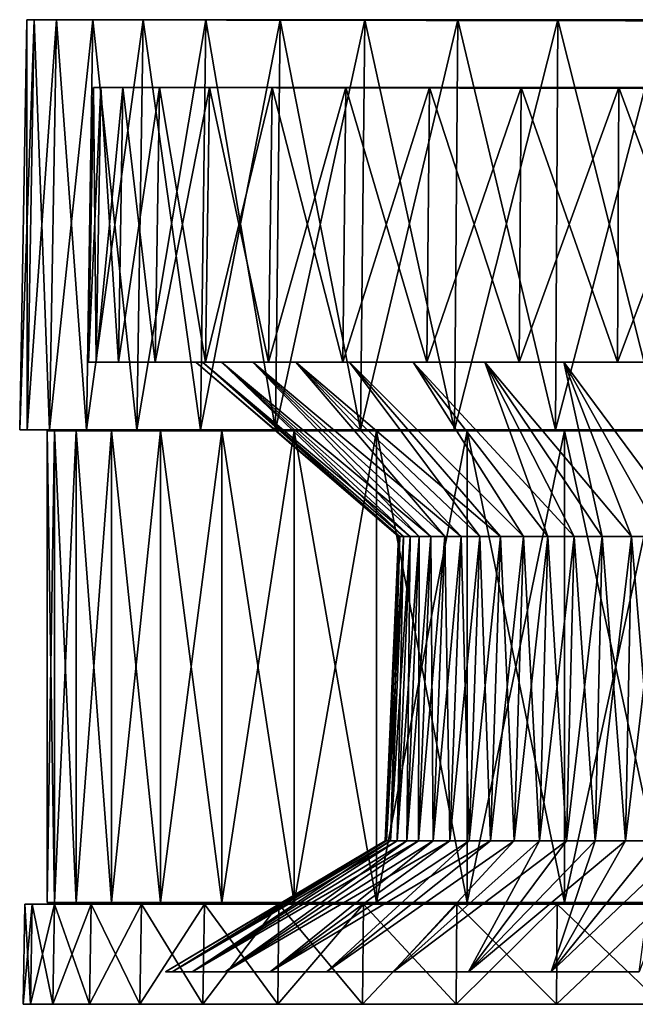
# Model space of a CAD drawing. Header units: millimetres. Extents: x -65 to 65, y -966 to 33.
# Tile 8 of 11: x -65 to -15, y -46 to 33. Entities that reach past the tile are written whole.
import ezdxf

# ---------------------------------------------------------------- set-up
doc = ezdxf.new("R2010")
doc.units = ezdxf.units.MM
doc.header["$LTSCALE"] = 65.185185
for name, color, linetype in [('1', 7, 'CONTINUOUS'), ('10', 7, 'CONTINUOUS'), ('11', 7, 'CONTINUOUS'), ('12', 7, 'CONTINUOUS'), ('13', 7, 'CONTINUOUS'), ('14', 7, 'CONTINUOUS'), ('15', 7, 'CONTINUOUS'), ('16', 7, 'CONTINUOUS'), ('17', 7, 'CONTINUOUS'), ('18', 7, 'CONTINUOUS'), ('2', 7, 'CONTINUOUS'), ('3', 7, 'CONTINUOUS'), ('4', 7, 'CONTINUOUS'), ('5', 7, 'CONTINUOUS'), ('6', 7, 'CONTINUOUS'), ('7', 7, 'CONTINUOUS'), ('8', 7, 'CONTINUOUS'), ('9', 7, 'CONTINUOUS')]:
    doc.layers.add(name, color=color, linetype=linetype)

msp = doc.modelspace()

# ---------------------------------------------------------------- linework, layer by layer
at = {"layer": '1', "linetype": 'Continuous'}
for points in [[(-64.257, 0, 8.832), (-64.285, 33.023), (-64.861, 0), (-64.257, 0, 8.832)], [(-63.686, 33.023, 8.753), (-64.285, 33.023), (-64.257, 0, 8.832), (-63.686, 33.023, 8.753)], [(-62.456, 0, 17.499), (-63.686, 33.023, 8.753), (-64.257, 0, 8.832), (-62.456, 0, 17.499)], [(-61.901, 33.023, 17.344), (-63.686, 33.023, 8.753), (-62.456, 0, 17.499), (-61.901, 33.023, 17.344)], [(-59.491, 0, 25.841), (-61.901, 33.023, 17.344), (-62.456, 0, 17.499), (-59.491, 0, 25.841)], [(-58.963, 33.023, 25.611), (-61.901, 33.023, 17.344), (-59.491, 0, 25.841), (-58.963, 33.023, 25.611)], [(-55.419, 0, 33.701), (-58.963, 33.023, 25.611), (-59.491, 0, 25.841), (-55.419, 0, 33.701)], [(-54.926, 33.023, 33.401), (-58.963, 33.023, 25.611), (-55.419, 0, 33.701), (-54.926, 33.023, 33.401)], [(-50.313, 0, 40.933), (-54.926, 33.023, 33.401), (-55.419, 0, 33.701), (-50.313, 0, 40.933)], [(-49.866, 33.023, 40.569), (-54.926, 33.023, 33.401), (-50.313, 0, 40.933), (-49.866, 33.023, 40.569)], [(-44.271, 0, 47.403), (-49.866, 33.023, 40.569), (-50.313, 0, 40.933), (-44.271, 0, 47.403)], [(-43.878, 33.023, 46.982), (-49.866, 33.023, 40.569), (-44.271, 0, 47.403), (-43.878, 33.023, 46.982)], [(-37.404, 0, 52.99), (-43.878, 33.023, 46.982), (-44.271, 0, 47.403), (-37.404, 0, 52.99)], [(-37.072, 33.023, 52.519), (-43.878, 33.023, 46.982), (-37.404, 0, 52.99), (-37.072, 33.023, 52.519)], [(-29.84, 0, 57.589), (-37.072, 33.023, 52.519), (-37.404, 0, 52.99), (-29.84, 0, 57.589)], [(-29.575, 33.023, 57.077), (-37.072, 33.023, 52.519), (-29.84, 0, 57.589), (-29.575, 33.023, 57.077)], [(-21.721, 0, 61.116), (-29.575, 33.023, 57.077), (-29.84, 0, 57.589), (-21.721, 0, 61.116)], [(-21.528, 33.023, 60.573), (-29.575, 33.023, 57.077), (-21.721, 0, 61.116), (-21.528, 33.023, 60.573)], [(-13.196, 0, 63.504), (-21.528, 33.023, 60.573), (-21.721, 0, 61.116), (-13.196, 0, 63.504)], [(-13.079, 33.023, 62.94), (-21.528, 33.023, 60.573), (-13.196, 0, 63.504), (-13.079, 33.023, 62.94)]]:
    msp.add_3dface(points, dxfattribs=at)
at = {"layer": '10', "linetype": 'Continuous'}
for points in [[(-58.329, 27.563, 8.386), (-58.929, 27.563), (0, 27.451), (-58.329, 27.563, 8.386)], [(-56.542, 27.563, 16.602), (-58.329, 27.563, 8.386), (0, 27.451), (-56.542, 27.563, 16.602)], [(-53.604, 27.563, 24.48), (-56.542, 27.563, 16.602), (0, 27.451), (-53.604, 27.563, 24.48)], [(-49.574, 27.563, 31.86), (-53.604, 27.563, 24.48), (0, 27.451), (-49.574, 27.563, 31.86)], [(-44.536, 27.563, 38.59), (-49.574, 27.563, 31.86), (0, 27.451), (-44.536, 27.563, 38.59)], [(-38.59, 27.563, 44.536), (-44.536, 27.563, 38.59), (0, 27.451), (-38.59, 27.563, 44.536)], [(-31.86, 27.563, 49.574), (-38.59, 27.563, 44.536), (0, 27.451), (-31.86, 27.563, 49.574)], [(-24.48, 27.563, 53.604), (-31.86, 27.563, 49.574), (0, 27.451), (-24.48, 27.563, 53.604)], [(-16.602, 27.563, 56.542), (-24.48, 27.563, 53.604), (0, 27.451), (-16.602, 27.563, 56.542)], [(-8.386, 27.563, 58.329), (-16.602, 27.563, 56.542), (0, 27.451), (-8.386, 27.563, 58.329)]]:
    msp.add_3dface(points, dxfattribs=at)
at = {"layer": '11', "linetype": 'Continuous'}
for points in [[(-58.929, 27.563), (-59.315, 5.45), (-58.711, 5.45, -8.441), (-58.929, 27.563)], [(-58.329, 27.563, -8.386), (-58.929, 27.563), (-58.711, 5.45, -8.441), (-58.329, 27.563, -8.386)], [(-56.912, 5.45, -16.711), (-58.329, 27.563, -8.386), (-58.711, 5.45, -8.441), (-56.912, 5.45, -16.711)], [(-56.542, 27.563, -16.602), (-58.329, 27.563, -8.386), (-56.912, 5.45, -16.711), (-56.542, 27.563, -16.602)], [(-53.955, 5.45, -24.64), (-56.542, 27.563, -16.602), (-56.912, 5.45, -16.711), (-53.955, 5.45, -24.64)], [(-53.604, 27.563, -24.48), (-56.542, 27.563, -16.602), (-53.955, 5.45, -24.64), (-53.604, 27.563, -24.48)], [(-49.899, 5.45, -32.068), (-53.604, 27.563, -24.48), (-53.955, 5.45, -24.64), (-49.899, 5.45, -32.068)], [(-49.574, 27.563, -31.86), (-53.604, 27.563, -24.48), (-49.899, 5.45, -32.068), (-49.574, 27.563, -31.86)], [(-44.827, 5.45, -38.843), (-49.574, 27.563, -31.86), (-49.899, 5.45, -32.068), (-44.827, 5.45, -38.843)], [(-44.536, 27.563, -38.59), (-49.574, 27.563, -31.86), (-44.827, 5.45, -38.843), (-44.536, 27.563, -38.59)], [(-38.843, 5.45, -44.827), (-44.536, 27.563, -38.59), (-44.827, 5.45, -38.843), (-38.843, 5.45, -44.827)], [(-38.59, 27.563, -44.536), (-44.536, 27.563, -38.59), (-38.843, 5.45, -44.827), (-38.59, 27.563, -44.536)], [(-32.068, 5.45, -49.899), (-38.59, 27.563, -44.536), (-38.843, 5.45, -44.827), (-32.068, 5.45, -49.899)], [(-31.86, 27.563, -49.574), (-38.59, 27.563, -44.536), (-32.068, 5.45, -49.899), (-31.86, 27.563, -49.574)], [(-24.64, 5.45, -53.955), (-31.86, 27.563, -49.574), (-32.068, 5.45, -49.899), (-24.64, 5.45, -53.955)], [(-24.48, 27.563, -53.604), (-31.86, 27.563, -49.574), (-24.64, 5.45, -53.955), (-24.48, 27.563, -53.604)], [(-16.711, 5.45, -56.912), (-24.48, 27.563, -53.604), (-24.64, 5.45, -53.955), (-16.711, 5.45, -56.912)], [(-16.602, 27.563, -56.542), (-24.48, 27.563, -53.604), (-16.711, 5.45, -56.912), (-16.602, 27.563, -56.542)], [(-8.441, 5.45, -58.711), (-16.602, 27.563, -56.542), (-16.711, 5.45, -56.912), (-8.441, 5.45, -58.711)], [(-8.386, 27.563, -58.329), (-16.602, 27.563, -56.542), (-8.441, 5.45, -58.711), (-8.386, 27.563, -58.329)]]:
    msp.add_3dface(points, dxfattribs=at)
at = {"layer": '12', "linetype": 'Continuous'}
for points in [[(0, 27.451), (-58.929, 27.563), (-58.329, 27.563, -8.386), (0, 27.451)], [(0, 27.451), (-58.329, 27.563, -8.386), (-56.542, 27.563, -16.602), (0, 27.451)], [(0, 27.451), (-56.542, 27.563, -16.602), (-53.604, 27.563, -24.48), (0, 27.451)], [(0, 27.451), (-53.604, 27.563, -24.48), (-49.574, 27.563, -31.86), (0, 27.451)], [(0, 27.451), (-49.574, 27.563, -31.86), (-44.536, 27.563, -38.59), (0, 27.451)], [(0, 27.451), (-44.536, 27.563, -38.59), (-38.59, 27.563, -44.536), (0, 27.451)], [(0, 27.451), (-38.59, 27.563, -44.536), (-31.86, 27.563, -49.574), (0, 27.451)], [(0, 27.451), (-31.86, 27.563, -49.574), (-24.48, 27.563, -53.604), (0, 27.451)], [(0, 27.451), (-24.48, 27.563, -53.604), (-16.602, 27.563, -56.542), (0, 27.451)], [(0, 27.451), (-16.602, 27.563, -56.542), (-8.386, 27.563, -58.329), (0, 27.451)]]:
    msp.add_3dface(points, dxfattribs=at)
at = {"layer": '13', "linetype": 'Continuous'}
for points in [[(-34.365, -8.596), (-50.666, 5.45), (-50.15, 5.45, 7.211), (-34.365, -8.596)], [(-33.942, -8.596, 5.376), (-34.259, -8.596, 2.696), (-50.15, 5.45, 7.211), (-33.942, -8.596, 5.376)], [(-48.614, 5.45, 14.274), (-33.942, -8.596, 5.376), (-50.15, 5.45, 7.211), (-48.614, 5.45, 14.274)], [(-34.259, -8.596, 2.696), (-34.365, -8.596), (-50.15, 5.45, 7.211), (-34.259, -8.596, 2.696)], [(-33.415, -8.596, 8.022), (-33.942, -8.596, 5.376), (-48.614, 5.45, 14.274), (-33.415, -8.596, 8.022)], [(-32.683, -8.596, 10.619), (-33.415, -8.596, 8.022), (-48.614, 5.45, 14.274), (-32.683, -8.596, 10.619)], [(-46.087, 5.45, 21.047), (-32.683, -8.596, 10.619), (-48.614, 5.45, 14.274), (-46.087, 5.45, 21.047)], [(-42.623, 5.45, 27.392), (-30.619, -8.596, 15.601), (-46.087, 5.45, 21.047), (-42.623, 5.45, 27.392)], [(-31.749, -8.596, 13.151), (-32.683, -8.596, 10.619), (-46.087, 5.45, 21.047), (-31.749, -8.596, 13.151)], [(-30.619, -8.596, 15.601), (-31.749, -8.596, 13.151), (-46.087, 5.45, 21.047), (-30.619, -8.596, 15.601)], [(-38.291, 5.45, 33.179), (-27.802, -8.596, 20.199), (-42.623, 5.45, 27.392), (-38.291, 5.45, 33.179)], [(-27.802, -8.596, 20.199), (-29.301, -8.596, 17.956), (-42.623, 5.45, 27.392), (-27.802, -8.596, 20.199)], [(-29.301, -8.596, 17.956), (-30.619, -8.596, 15.601), (-42.623, 5.45, 27.392), (-29.301, -8.596, 17.956)], [(-24.3, -8.596, 24.3), (-26.131, -8.596, 22.318), (-38.291, 5.45, 33.179), (-24.3, -8.596, 24.3)], [(-26.131, -8.596, 22.318), (-27.802, -8.596, 20.199), (-38.291, 5.45, 33.179), (-26.131, -8.596, 22.318)], [(-33.179, 5.45, 38.291), (-24.3, -8.596, 24.3), (-38.291, 5.45, 33.179), (-33.179, 5.45, 38.291)], [(-27.392, 5.45, 42.623), (-22.318, -8.596, 26.131), (-33.179, 5.45, 38.291), (-27.392, 5.45, 42.623)], [(-22.318, -8.596, 26.131), (-24.3, -8.596, 24.3), (-33.179, 5.45, 38.291), (-22.318, -8.596, 26.131)], [(-17.956, -8.596, 29.301), (-20.199, -8.596, 27.802), (-27.392, 5.45, 42.623), (-17.956, -8.596, 29.301)], [(-21.047, 5.45, 46.087), (-17.956, -8.596, 29.301), (-27.392, 5.45, 42.623), (-21.047, 5.45, 46.087)], [(-20.199, -8.596, 27.802), (-22.318, -8.596, 26.131), (-27.392, 5.45, 42.623), (-20.199, -8.596, 27.802)], [(-15.601, -8.596, 30.619), (-17.956, -8.596, 29.301), (-21.047, 5.45, 46.087), (-15.601, -8.596, 30.619)], [(-13.151, -8.596, 31.749), (-15.601, -8.596, 30.619), (-21.047, 5.45, 46.087), (-13.151, -8.596, 31.749)], [(-14.274, 5.45, 48.614), (-13.151, -8.596, 31.749), (-21.047, 5.45, 46.087), (-14.274, 5.45, 48.614)]]:
    msp.add_3dface(points, dxfattribs=at)
at = {"layer": '14', "linetype": 'Continuous'}
for points in [[(-34.365, -8.596), (-34.259, -8.596, 2.696), (-35.429, -33.072), (-34.365, -8.596)], [(-35.429, -33.072), (-34.259, -8.596, 2.696), (-35.319, -33.072, 2.78), (-35.429, -33.072)], [(-35.319, -33.072, 2.78), (-33.942, -8.596, 5.376), (-34.992, -33.072, 5.542), (-35.319, -33.072, 2.78)], [(-34.259, -8.596, 2.696), (-33.942, -8.596, 5.376), (-35.319, -33.072, 2.78), (-34.259, -8.596, 2.696)], [(-34.992, -33.072, 5.542), (-33.415, -8.596, 8.022), (-34.45, -33.072, 8.271), (-34.992, -33.072, 5.542)], [(-33.942, -8.596, 5.376), (-33.415, -8.596, 8.022), (-34.992, -33.072, 5.542), (-33.942, -8.596, 5.376)], [(-33.415, -8.596, 8.022), (-32.683, -8.596, 10.619), (-34.45, -33.072, 8.271), (-33.415, -8.596, 8.022)], [(-34.45, -33.072, 8.271), (-32.683, -8.596, 10.619), (-33.695, -33.072, 10.948), (-34.45, -33.072, 8.271)], [(-32.683, -8.596, 10.619), (-31.749, -8.596, 13.151), (-33.695, -33.072, 10.948), (-32.683, -8.596, 10.619)], [(-33.695, -33.072, 10.948), (-31.749, -8.596, 13.151), (-32.732, -33.072, 13.558), (-33.695, -33.072, 10.948)], [(-31.749, -8.596, 13.151), (-30.619, -8.596, 15.601), (-32.732, -33.072, 13.558), (-31.749, -8.596, 13.151)], [(-32.732, -33.072, 13.558), (-30.619, -8.596, 15.601), (-31.567, -33.072, 16.084), (-32.732, -33.072, 13.558)], [(-30.619, -8.596, 15.601), (-29.301, -8.596, 17.956), (-31.567, -33.072, 16.084), (-30.619, -8.596, 15.601)], [(-31.567, -33.072, 16.084), (-29.301, -8.596, 17.956), (-30.208, -33.072, 18.511), (-31.567, -33.072, 16.084)], [(-30.208, -33.072, 18.511), (-27.802, -8.596, 20.199), (-28.662, -33.072, 20.824), (-30.208, -33.072, 18.511)], [(-29.301, -8.596, 17.956), (-27.802, -8.596, 20.199), (-30.208, -33.072, 18.511), (-29.301, -8.596, 17.956)], [(-28.662, -33.072, 20.824), (-26.131, -8.596, 22.318), (-26.94, -33.072, 23.009), (-28.662, -33.072, 20.824)], [(-27.802, -8.596, 20.199), (-26.131, -8.596, 22.318), (-28.662, -33.072, 20.824), (-27.802, -8.596, 20.199)], [(-26.131, -8.596, 22.318), (-24.3, -8.596, 24.3), (-26.94, -33.072, 23.009), (-26.131, -8.596, 22.318)], [(-26.94, -33.072, 23.009), (-24.3, -8.596, 24.3), (-25.052, -33.072, 25.052), (-26.94, -33.072, 23.009)], [(-25.052, -33.072, 25.052), (-22.318, -8.596, 26.131), (-23.009, -33.072, 26.94), (-25.052, -33.072, 25.052)], [(-24.3, -8.596, 24.3), (-22.318, -8.596, 26.131), (-25.052, -33.072, 25.052), (-24.3, -8.596, 24.3)], [(-22.318, -8.596, 26.131), (-20.199, -8.596, 27.802), (-23.009, -33.072, 26.94), (-22.318, -8.596, 26.131)], [(-23.009, -33.072, 26.94), (-20.199, -8.596, 27.802), (-20.824, -33.072, 28.662), (-23.009, -33.072, 26.94)], [(-20.199, -8.596, 27.802), (-17.956, -8.596, 29.301), (-20.824, -33.072, 28.662), (-20.199, -8.596, 27.802)], [(-20.824, -33.072, 28.662), (-17.956, -8.596, 29.301), (-18.511, -33.072, 30.208), (-20.824, -33.072, 28.662)], [(-17.956, -8.596, 29.301), (-15.601, -8.596, 30.619), (-18.511, -33.072, 30.208), (-17.956, -8.596, 29.301)], [(-18.511, -33.072, 30.208), (-15.601, -8.596, 30.619), (-16.084, -33.072, 31.567), (-18.511, -33.072, 30.208)], [(-16.084, -33.072, 31.567), (-13.151, -8.596, 31.749), (-13.558, -33.072, 32.732), (-16.084, -33.072, 31.567)], [(-15.601, -8.596, 30.619), (-13.151, -8.596, 31.749), (-16.084, -33.072, 31.567), (-15.601, -8.596, 30.619)]]:
    msp.add_3dface(points, dxfattribs=at)
at = {"layer": '15', "linetype": 'Continuous'}
for points in [[(-53.121, -43.621), (-35.319, -33.072, 2.78), (-52.581, -43.621, 7.56), (-53.121, -43.621)], [(-35.429, -33.072), (-35.319, -33.072, 2.78), (-53.121, -43.621), (-35.429, -33.072)], [(-52.581, -43.621, 7.56), (-34.45, -33.072, 8.271), (-50.97, -43.621, 14.966), (-52.581, -43.621, 7.56)], [(-34.992, -33.072, 5.542), (-34.45, -33.072, 8.271), (-52.581, -43.621, 7.56), (-34.992, -33.072, 5.542)], [(-35.319, -33.072, 2.78), (-34.992, -33.072, 5.542), (-52.581, -43.621, 7.56), (-35.319, -33.072, 2.78)], [(-50.97, -43.621, 14.966), (-32.732, -33.072, 13.558), (-48.321, -43.621, 22.067), (-50.97, -43.621, 14.966)], [(-33.695, -33.072, 10.948), (-32.732, -33.072, 13.558), (-50.97, -43.621, 14.966), (-33.695, -33.072, 10.948)], [(-34.45, -33.072, 8.271), (-33.695, -33.072, 10.948), (-50.97, -43.621, 14.966), (-34.45, -33.072, 8.271)], [(-48.321, -43.621, 22.067), (-30.208, -33.072, 18.511), (-44.689, -43.621, 28.72), (-48.321, -43.621, 22.067)], [(-31.567, -33.072, 16.084), (-30.208, -33.072, 18.511), (-48.321, -43.621, 22.067), (-31.567, -33.072, 16.084)], [(-32.732, -33.072, 13.558), (-31.567, -33.072, 16.084), (-48.321, -43.621, 22.067), (-32.732, -33.072, 13.558)], [(-28.662, -33.072, 20.824), (-26.94, -33.072, 23.009), (-44.689, -43.621, 28.72), (-28.662, -33.072, 20.824)], [(-30.208, -33.072, 18.511), (-28.662, -33.072, 20.824), (-44.689, -43.621, 28.72), (-30.208, -33.072, 18.511)], [(-44.689, -43.621, 28.72), (-26.94, -33.072, 23.009), (-40.147, -43.621, 34.787), (-44.689, -43.621, 28.72)], [(-26.94, -33.072, 23.009), (-25.052, -33.072, 25.052), (-40.147, -43.621, 34.787), (-26.94, -33.072, 23.009)], [(-40.147, -43.621, 34.787), (-25.052, -33.072, 25.052), (-34.787, -43.621, 40.147), (-40.147, -43.621, 34.787)], [(-34.787, -43.621, 40.147), (-20.824, -33.072, 28.662), (-28.72, -43.621, 44.689), (-34.787, -43.621, 40.147)], [(-25.052, -33.072, 25.052), (-23.009, -33.072, 26.94), (-34.787, -43.621, 40.147), (-25.052, -33.072, 25.052)], [(-23.009, -33.072, 26.94), (-20.824, -33.072, 28.662), (-34.787, -43.621, 40.147), (-23.009, -33.072, 26.94)], [(-28.72, -43.621, 44.689), (-16.084, -33.072, 31.567), (-22.067, -43.621, 48.321), (-28.72, -43.621, 44.689)], [(-18.511, -33.072, 30.208), (-16.084, -33.072, 31.567), (-28.72, -43.621, 44.689), (-18.511, -33.072, 30.208)], [(-20.824, -33.072, 28.662), (-18.511, -33.072, 30.208), (-28.72, -43.621, 44.689), (-20.824, -33.072, 28.662)], [(-22.067, -43.621, 48.321), (-10.948, -33.072, 33.695), (-14.966, -43.621, 50.97), (-22.067, -43.621, 48.321)], [(-13.558, -33.072, 32.732), (-10.948, -33.072, 33.695), (-22.067, -43.621, 48.321), (-13.558, -33.072, 32.732)], [(-16.084, -33.072, 31.567), (-13.558, -33.072, 32.732), (-22.067, -43.621, 48.321), (-16.084, -33.072, 31.567)]]:
    msp.add_3dface(points, dxfattribs=at)
at = {"layer": '16', "linetype": 'Continuous'}
for points in [[(-50.15, 5.45, -7.211), (-50.666, 5.45), (-34.259, -8.596, -2.696), (-50.15, 5.45, -7.211)], [(-50.666, 5.45), (-34.365, -8.596), (-34.259, -8.596, -2.696), (-50.666, 5.45)], [(-33.942, -8.596, -5.376), (-50.15, 5.45, -7.211), (-34.259, -8.596, -2.696), (-33.942, -8.596, -5.376)], [(-33.415, -8.596, -8.022), (-50.15, 5.45, -7.211), (-33.942, -8.596, -5.376), (-33.415, -8.596, -8.022)], [(-48.614, 5.45, -14.274), (-50.15, 5.45, -7.211), (-33.415, -8.596, -8.022), (-48.614, 5.45, -14.274)], [(-32.683, -8.596, -10.619), (-48.614, 5.45, -14.274), (-33.415, -8.596, -8.022), (-32.683, -8.596, -10.619)], [(-31.749, -8.596, -13.151), (-48.614, 5.45, -14.274), (-32.683, -8.596, -10.619), (-31.749, -8.596, -13.151)], [(-46.087, 5.45, -21.047), (-48.614, 5.45, -14.274), (-31.749, -8.596, -13.151), (-46.087, 5.45, -21.047)], [(-30.619, -8.596, -15.601), (-46.087, 5.45, -21.047), (-31.749, -8.596, -13.151), (-30.619, -8.596, -15.601)], [(-29.301, -8.596, -17.956), (-46.087, 5.45, -21.047), (-30.619, -8.596, -15.601), (-29.301, -8.596, -17.956)], [(-42.623, 5.45, -27.392), (-46.087, 5.45, -21.047), (-29.301, -8.596, -17.956), (-42.623, 5.45, -27.392)], [(-38.291, 5.45, -33.179), (-42.623, 5.45, -27.392), (-26.131, -8.596, -22.318), (-38.291, 5.45, -33.179)], [(-26.131, -8.596, -22.318), (-42.623, 5.45, -27.392), (-27.802, -8.596, -20.199), (-26.131, -8.596, -22.318)], [(-27.802, -8.596, -20.199), (-42.623, 5.45, -27.392), (-29.301, -8.596, -17.956), (-27.802, -8.596, -20.199)], [(-33.179, 5.45, -38.291), (-38.291, 5.45, -33.179), (-24.3, -8.596, -24.3), (-33.179, 5.45, -38.291)], [(-24.3, -8.596, -24.3), (-38.291, 5.45, -33.179), (-26.131, -8.596, -22.318), (-24.3, -8.596, -24.3)], [(-22.318, -8.596, -26.131), (-33.179, 5.45, -38.291), (-24.3, -8.596, -24.3), (-22.318, -8.596, -26.131)], [(-20.199, -8.596, -27.802), (-33.179, 5.45, -38.291), (-22.318, -8.596, -26.131), (-20.199, -8.596, -27.802)], [(-27.392, 5.45, -42.623), (-33.179, 5.45, -38.291), (-20.199, -8.596, -27.802), (-27.392, 5.45, -42.623)], [(-17.956, -8.596, -29.301), (-27.392, 5.45, -42.623), (-20.199, -8.596, -27.802), (-17.956, -8.596, -29.301)], [(-15.601, -8.596, -30.619), (-27.392, 5.45, -42.623), (-17.956, -8.596, -29.301), (-15.601, -8.596, -30.619)], [(-21.047, 5.45, -46.087), (-27.392, 5.45, -42.623), (-15.601, -8.596, -30.619), (-21.047, 5.45, -46.087)], [(-13.151, -8.596, -31.749), (-21.047, 5.45, -46.087), (-15.601, -8.596, -30.619), (-13.151, -8.596, -31.749)], [(-10.619, -8.596, -32.683), (-21.047, 5.45, -46.087), (-13.151, -8.596, -31.749), (-10.619, -8.596, -32.683)], [(-14.274, 5.45, -48.614), (-21.047, 5.45, -46.087), (-10.619, -8.596, -32.683), (-14.274, 5.45, -48.614)]]:
    msp.add_3dface(points, dxfattribs=at)
at = {"layer": '17', "linetype": 'Continuous'}
for points in [[(-34.365, -8.596), (-35.429, -33.072), (-35.319, -33.072, -2.78), (-34.365, -8.596)], [(-34.992, -33.072, -5.542), (-34.259, -8.596, -2.696), (-35.319, -33.072, -2.78), (-34.992, -33.072, -5.542)], [(-34.259, -8.596, -2.696), (-34.365, -8.596), (-35.319, -33.072, -2.78), (-34.259, -8.596, -2.696)], [(-33.942, -8.596, -5.376), (-34.259, -8.596, -2.696), (-34.992, -33.072, -5.542), (-33.942, -8.596, -5.376)], [(-34.45, -33.072, -8.271), (-33.942, -8.596, -5.376), (-34.992, -33.072, -5.542), (-34.45, -33.072, -8.271)], [(-33.415, -8.596, -8.022), (-33.942, -8.596, -5.376), (-34.45, -33.072, -8.271), (-33.415, -8.596, -8.022)], [(-33.695, -33.072, -10.948), (-33.415, -8.596, -8.022), (-34.45, -33.072, -8.271), (-33.695, -33.072, -10.948)], [(-32.683, -8.596, -10.619), (-33.415, -8.596, -8.022), (-33.695, -33.072, -10.948), (-32.683, -8.596, -10.619)], [(-32.732, -33.072, -13.558), (-32.683, -8.596, -10.619), (-33.695, -33.072, -10.948), (-32.732, -33.072, -13.558)], [(-31.749, -8.596, -13.151), (-32.683, -8.596, -10.619), (-32.732, -33.072, -13.558), (-31.749, -8.596, -13.151)], [(-31.567, -33.072, -16.084), (-31.749, -8.596, -13.151), (-32.732, -33.072, -13.558), (-31.567, -33.072, -16.084)], [(-30.619, -8.596, -15.601), (-31.749, -8.596, -13.151), (-31.567, -33.072, -16.084), (-30.619, -8.596, -15.601)], [(-30.208, -33.072, -18.511), (-30.619, -8.596, -15.601), (-31.567, -33.072, -16.084), (-30.208, -33.072, -18.511)], [(-29.301, -8.596, -17.956), (-30.619, -8.596, -15.601), (-30.208, -33.072, -18.511), (-29.301, -8.596, -17.956)], [(-28.662, -33.072, -20.824), (-29.301, -8.596, -17.956), (-30.208, -33.072, -18.511), (-28.662, -33.072, -20.824)], [(-27.802, -8.596, -20.199), (-29.301, -8.596, -17.956), (-28.662, -33.072, -20.824), (-27.802, -8.596, -20.199)], [(-26.94, -33.072, -23.009), (-27.802, -8.596, -20.199), (-28.662, -33.072, -20.824), (-26.94, -33.072, -23.009)], [(-26.131, -8.596, -22.318), (-27.802, -8.596, -20.199), (-26.94, -33.072, -23.009), (-26.131, -8.596, -22.318)], [(-25.052, -33.072, -25.052), (-26.131, -8.596, -22.318), (-26.94, -33.072, -23.009), (-25.052, -33.072, -25.052)], [(-24.3, -8.596, -24.3), (-26.131, -8.596, -22.318), (-25.052, -33.072, -25.052), (-24.3, -8.596, -24.3)], [(-23.009, -33.072, -26.94), (-24.3, -8.596, -24.3), (-25.052, -33.072, -25.052), (-23.009, -33.072, -26.94)], [(-22.318, -8.596, -26.131), (-24.3, -8.596, -24.3), (-23.009, -33.072, -26.94), (-22.318, -8.596, -26.131)], [(-20.824, -33.072, -28.662), (-22.318, -8.596, -26.131), (-23.009, -33.072, -26.94), (-20.824, -33.072, -28.662)], [(-20.199, -8.596, -27.802), (-22.318, -8.596, -26.131), (-20.824, -33.072, -28.662), (-20.199, -8.596, -27.802)], [(-18.511, -33.072, -30.208), (-20.199, -8.596, -27.802), (-20.824, -33.072, -28.662), (-18.511, -33.072, -30.208)], [(-17.956, -8.596, -29.301), (-20.199, -8.596, -27.802), (-18.511, -33.072, -30.208), (-17.956, -8.596, -29.301)], [(-16.084, -33.072, -31.567), (-17.956, -8.596, -29.301), (-18.511, -33.072, -30.208), (-16.084, -33.072, -31.567)], [(-15.601, -8.596, -30.619), (-17.956, -8.596, -29.301), (-16.084, -33.072, -31.567), (-15.601, -8.596, -30.619)], [(-13.558, -33.072, -32.732), (-15.601, -8.596, -30.619), (-16.084, -33.072, -31.567), (-13.558, -33.072, -32.732)], [(-13.151, -8.596, -31.749), (-15.601, -8.596, -30.619), (-13.558, -33.072, -32.732), (-13.151, -8.596, -31.749)]]:
    msp.add_3dface(points, dxfattribs=at)
at = {"layer": '18', "linetype": 'Continuous'}
for points in [[(-35.429, -33.072), (-53.121, -43.621), (-52.581, -43.621, -7.56), (-35.429, -33.072)], [(-34.992, -33.072, -5.542), (-35.319, -33.072, -2.78), (-52.581, -43.621, -7.56), (-34.992, -33.072, -5.542)], [(-50.97, -43.621, -14.966), (-34.992, -33.072, -5.542), (-52.581, -43.621, -7.56), (-50.97, -43.621, -14.966)], [(-35.319, -33.072, -2.78), (-35.429, -33.072), (-52.581, -43.621, -7.56), (-35.319, -33.072, -2.78)], [(-48.321, -43.621, -22.067), (-33.695, -33.072, -10.948), (-50.97, -43.621, -14.966), (-48.321, -43.621, -22.067)], [(-34.45, -33.072, -8.271), (-34.992, -33.072, -5.542), (-50.97, -43.621, -14.966), (-34.45, -33.072, -8.271)], [(-33.695, -33.072, -10.948), (-34.45, -33.072, -8.271), (-50.97, -43.621, -14.966), (-33.695, -33.072, -10.948)], [(-32.732, -33.072, -13.558), (-33.695, -33.072, -10.948), (-48.321, -43.621, -22.067), (-32.732, -33.072, -13.558)], [(-44.689, -43.621, -28.72), (-31.567, -33.072, -16.084), (-48.321, -43.621, -22.067), (-44.689, -43.621, -28.72)], [(-31.567, -33.072, -16.084), (-32.732, -33.072, -13.558), (-48.321, -43.621, -22.067), (-31.567, -33.072, -16.084)], [(-30.208, -33.072, -18.511), (-31.567, -33.072, -16.084), (-44.689, -43.621, -28.72), (-30.208, -33.072, -18.511)], [(-40.147, -43.621, -34.787), (-28.662, -33.072, -20.824), (-44.689, -43.621, -28.72), (-40.147, -43.621, -34.787)], [(-28.662, -33.072, -20.824), (-30.208, -33.072, -18.511), (-44.689, -43.621, -28.72), (-28.662, -33.072, -20.824)], [(-26.94, -33.072, -23.009), (-28.662, -33.072, -20.824), (-40.147, -43.621, -34.787), (-26.94, -33.072, -23.009)], [(-34.787, -43.621, -40.147), (-25.052, -33.072, -25.052), (-40.147, -43.621, -34.787), (-34.787, -43.621, -40.147)], [(-25.052, -33.072, -25.052), (-26.94, -33.072, -23.009), (-40.147, -43.621, -34.787), (-25.052, -33.072, -25.052)], [(-23.009, -33.072, -26.94), (-25.052, -33.072, -25.052), (-34.787, -43.621, -40.147), (-23.009, -33.072, -26.94)], [(-28.72, -43.621, -44.689), (-23.009, -33.072, -26.94), (-34.787, -43.621, -40.147), (-28.72, -43.621, -44.689)], [(-18.511, -33.072, -30.208), (-20.824, -33.072, -28.662), (-28.72, -43.621, -44.689), (-18.511, -33.072, -30.208)], [(-22.067, -43.621, -48.321), (-18.511, -33.072, -30.208), (-28.72, -43.621, -44.689), (-22.067, -43.621, -48.321)], [(-20.824, -33.072, -28.662), (-23.009, -33.072, -26.94), (-28.72, -43.621, -44.689), (-20.824, -33.072, -28.662)], [(-13.558, -33.072, -32.732), (-16.084, -33.072, -31.567), (-22.067, -43.621, -48.321), (-13.558, -33.072, -32.732)], [(-14.966, -43.621, -50.97), (-13.558, -33.072, -32.732), (-22.067, -43.621, -48.321), (-14.966, -43.621, -50.97)], [(-16.084, -33.072, -31.567), (-18.511, -33.072, -30.208), (-22.067, -43.621, -48.321), (-16.084, -33.072, -31.567)]]:
    msp.add_3dface(points, dxfattribs=at)
at = {"layer": '2', "linetype": 'Continuous'}
for points in [[(-63.984, -46.246, 8.794), (-64.445, -38.171), (-64.586, -46.246), (-63.984, -46.246, 8.794)], [(-63.845, -38.171, 8.775), (-64.445, -38.171), (-63.984, -46.246, 8.794), (-63.845, -38.171, 8.775)], [(-62.191, -46.246, 17.425), (-63.845, -38.171, 8.775), (-63.984, -46.246, 8.794), (-62.191, -46.246, 17.425)], [(-62.055, -38.171, 17.387), (-63.845, -38.171, 8.775), (-62.191, -46.246, 17.425), (-62.055, -38.171, 17.387)], [(-59.239, -46.246, 25.731), (-62.055, -38.171, 17.387), (-62.191, -46.246, 17.425), (-59.239, -46.246, 25.731)], [(-59.11, -38.171, 25.675), (-62.055, -38.171, 17.387), (-59.239, -46.246, 25.731), (-59.11, -38.171, 25.675)], [(-55.184, -46.246, 33.558), (-59.11, -38.171, 25.675), (-59.239, -46.246, 25.731), (-55.184, -46.246, 33.558)], [(-55.063, -38.171, 33.485), (-59.11, -38.171, 25.675), (-55.184, -46.246, 33.558), (-55.063, -38.171, 33.485)], [(-50.1, -46.246, 40.759), (-55.063, -38.171, 33.485), (-55.184, -46.246, 33.558), (-50.1, -46.246, 40.759)], [(-49.991, -38.171, 40.671), (-55.063, -38.171, 33.485), (-50.1, -46.246, 40.759), (-49.991, -38.171, 40.671)], [(-44.083, -46.246, 47.202), (-49.991, -38.171, 40.671), (-50.1, -46.246, 40.759), (-44.083, -46.246, 47.202)], [(-43.987, -38.171, 47.099), (-49.991, -38.171, 40.671), (-44.083, -46.246, 47.202), (-43.987, -38.171, 47.099)], [(-37.246, -46.246, 52.765), (-43.987, -38.171, 47.099), (-44.083, -46.246, 47.202), (-37.246, -46.246, 52.765)], [(-37.164, -38.171, 52.65), (-43.987, -38.171, 47.099), (-37.246, -46.246, 52.765), (-37.164, -38.171, 52.65)], [(-29.714, -46.246, 57.345), (-37.164, -38.171, 52.65), (-37.246, -46.246, 52.765), (-29.714, -46.246, 57.345)], [(-29.649, -38.171, 57.22), (-37.164, -38.171, 52.65), (-29.714, -46.246, 57.345), (-29.649, -38.171, 57.22)], [(-21.629, -46.246, 60.857), (-29.649, -38.171, 57.22), (-29.714, -46.246, 57.345), (-21.629, -46.246, 60.857)], [(-21.581, -38.171, 60.724), (-29.649, -38.171, 57.22), (-21.629, -46.246, 60.857), (-21.581, -38.171, 60.724)], [(-13.14, -46.246, 63.235), (-21.581, -38.171, 60.724), (-21.629, -46.246, 60.857), (-13.14, -46.246, 63.235)], [(-13.112, -38.171, 63.097), (-21.581, -38.171, 60.724), (-13.14, -46.246, 63.235), (-13.112, -38.171, 63.097)]]:
    msp.add_3dface(points, dxfattribs=at)
at = {"layer": '3', "linetype": 'Continuous'}
for points in [[(-64.285, 33.023), (-63.686, 33.023, 8.753), (0, 32.901), (-64.285, 33.023)], [(-63.686, 33.023, 8.753), (-61.901, 33.023, 17.344), (0, 32.901), (-63.686, 33.023, 8.753)], [(-61.901, 33.023, 17.344), (-58.963, 33.023, 25.611), (0, 32.901), (-61.901, 33.023, 17.344)], [(-58.963, 33.023, 25.611), (-54.926, 33.023, 33.401), (0, 32.901), (-58.963, 33.023, 25.611)], [(-54.926, 33.023, 33.401), (-49.866, 33.023, 40.569), (0, 32.901), (-54.926, 33.023, 33.401)], [(-49.866, 33.023, 40.569), (-43.878, 33.023, 46.982), (0, 32.901), (-49.866, 33.023, 40.569)], [(-43.878, 33.023, 46.982), (-37.072, 33.023, 52.519), (0, 32.901), (-43.878, 33.023, 46.982)], [(-37.072, 33.023, 52.519), (-29.575, 33.023, 57.077), (0, 32.901), (-37.072, 33.023, 52.519)], [(-29.575, 33.023, 57.077), (-21.528, 33.023, 60.573), (0, 32.901), (-29.575, 33.023, 57.077)], [(-21.528, 33.023, 60.573), (-13.079, 33.023, 62.94), (0, 32.901), (-21.528, 33.023, 60.573)]]:
    msp.add_3dface(points, dxfattribs=at)
at = {"layer": '4', "linetype": 'Continuous'}
for points in [[(-64.257, 0, -8.832), (-64.861, 0), (-63.686, 33.023, -8.753), (-64.257, 0, -8.832)], [(-64.861, 0), (-64.285, 33.023), (-63.686, 33.023, -8.753), (-64.861, 0)], [(-62.456, 0, -17.499), (-64.257, 0, -8.832), (-61.901, 33.023, -17.344), (-62.456, 0, -17.499)], [(-61.901, 33.023, -17.344), (-64.257, 0, -8.832), (-63.686, 33.023, -8.753), (-61.901, 33.023, -17.344)], [(-59.491, 0, -25.841), (-62.456, 0, -17.499), (-58.963, 33.023, -25.611), (-59.491, 0, -25.841)], [(-58.963, 33.023, -25.611), (-62.456, 0, -17.499), (-61.901, 33.023, -17.344), (-58.963, 33.023, -25.611)], [(-54.926, 33.023, -33.401), (-59.491, 0, -25.841), (-58.963, 33.023, -25.611), (-54.926, 33.023, -33.401)], [(-55.419, 0, -33.701), (-59.491, 0, -25.841), (-54.926, 33.023, -33.401), (-55.419, 0, -33.701)], [(-49.866, 33.023, -40.569), (-55.419, 0, -33.701), (-54.926, 33.023, -33.401), (-49.866, 33.023, -40.569)], [(-50.313, 0, -40.933), (-55.419, 0, -33.701), (-49.866, 33.023, -40.569), (-50.313, 0, -40.933)], [(-43.878, 33.023, -46.982), (-50.313, 0, -40.933), (-49.866, 33.023, -40.569), (-43.878, 33.023, -46.982)], [(-44.271, 0, -47.403), (-50.313, 0, -40.933), (-43.878, 33.023, -46.982), (-44.271, 0, -47.403)], [(-37.072, 33.023, -52.519), (-44.271, 0, -47.403), (-43.878, 33.023, -46.982), (-37.072, 33.023, -52.519)], [(-37.404, 0, -52.99), (-44.271, 0, -47.403), (-37.072, 33.023, -52.519), (-37.404, 0, -52.99)], [(-29.575, 33.023, -57.077), (-37.404, 0, -52.99), (-37.072, 33.023, -52.519), (-29.575, 33.023, -57.077)], [(-29.84, 0, -57.589), (-37.404, 0, -52.99), (-29.575, 33.023, -57.077), (-29.84, 0, -57.589)], [(-21.528, 33.023, -60.573), (-29.84, 0, -57.589), (-29.575, 33.023, -57.077), (-21.528, 33.023, -60.573)], [(-21.721, 0, -61.116), (-29.84, 0, -57.589), (-21.528, 33.023, -60.573), (-21.721, 0, -61.116)], [(-13.196, 0, -63.504), (-21.721, 0, -61.116), (-13.079, 33.023, -62.94), (-13.196, 0, -63.504)], [(-13.079, 33.023, -62.94), (-21.721, 0, -61.116), (-21.528, 33.023, -60.573), (-13.079, 33.023, -62.94)]]:
    msp.add_3dface(points, dxfattribs=at)
at = {"layer": '5', "linetype": 'Continuous'}
for points in [[(-63.984, -46.246, -8.794), (-64.586, -46.246), (-63.845, -38.171, -8.775), (-63.984, -46.246, -8.794)], [(-64.586, -46.246), (-64.445, -38.171), (-63.845, -38.171, -8.775), (-64.586, -46.246)], [(-62.191, -46.246, -17.425), (-63.984, -46.246, -8.794), (-62.055, -38.171, -17.387), (-62.191, -46.246, -17.425)], [(-62.055, -38.171, -17.387), (-63.984, -46.246, -8.794), (-63.845, -38.171, -8.775), (-62.055, -38.171, -17.387)], [(-59.11, -38.171, -25.675), (-62.191, -46.246, -17.425), (-62.055, -38.171, -17.387), (-59.11, -38.171, -25.675)], [(-59.239, -46.246, -25.731), (-62.191, -46.246, -17.425), (-59.11, -38.171, -25.675), (-59.239, -46.246, -25.731)], [(-55.063, -38.171, -33.485), (-59.239, -46.246, -25.731), (-59.11, -38.171, -25.675), (-55.063, -38.171, -33.485)], [(-55.184, -46.246, -33.558), (-59.239, -46.246, -25.731), (-55.063, -38.171, -33.485), (-55.184, -46.246, -33.558)], [(-49.991, -38.171, -40.671), (-55.184, -46.246, -33.558), (-55.063, -38.171, -33.485), (-49.991, -38.171, -40.671)], [(-50.1, -46.246, -40.759), (-55.184, -46.246, -33.558), (-49.991, -38.171, -40.671), (-50.1, -46.246, -40.759)], [(-43.987, -38.171, -47.099), (-50.1, -46.246, -40.759), (-49.991, -38.171, -40.671), (-43.987, -38.171, -47.099)], [(-44.083, -46.246, -47.202), (-50.1, -46.246, -40.759), (-43.987, -38.171, -47.099), (-44.083, -46.246, -47.202)], [(-37.164, -38.171, -52.65), (-44.083, -46.246, -47.202), (-43.987, -38.171, -47.099), (-37.164, -38.171, -52.65)], [(-37.246, -46.246, -52.765), (-44.083, -46.246, -47.202), (-37.164, -38.171, -52.65), (-37.246, -46.246, -52.765)], [(-29.649, -38.171, -57.22), (-37.246, -46.246, -52.765), (-37.164, -38.171, -52.65), (-29.649, -38.171, -57.22)], [(-29.714, -46.246, -57.345), (-37.246, -46.246, -52.765), (-29.649, -38.171, -57.22), (-29.714, -46.246, -57.345)], [(-21.581, -38.171, -60.724), (-29.714, -46.246, -57.345), (-29.649, -38.171, -57.22), (-21.581, -38.171, -60.724)], [(-21.629, -46.246, -60.857), (-29.714, -46.246, -57.345), (-21.581, -38.171, -60.724), (-21.629, -46.246, -60.857)], [(-13.112, -38.171, -63.097), (-21.629, -46.246, -60.857), (-21.581, -38.171, -60.724), (-13.112, -38.171, -63.097)], [(-13.14, -46.246, -63.235), (-21.629, -46.246, -60.857), (-13.112, -38.171, -63.097), (-13.14, -46.246, -63.235)]]:
    msp.add_3dface(points, dxfattribs=at)
at = {"layer": '6', "linetype": 'Continuous'}
for points in [[(-64.285, 33.023), (0, 32.901), (-63.686, 33.023, -8.753), (-64.285, 33.023)], [(0, 32.901), (-61.901, 33.023, -17.344), (-63.686, 33.023, -8.753), (0, 32.901)], [(0, 32.901), (-58.963, 33.023, -25.611), (-61.901, 33.023, -17.344), (0, 32.901)], [(0, 32.901), (-54.926, 33.023, -33.401), (-58.963, 33.023, -25.611), (0, 32.901)], [(0, 32.901), (-49.866, 33.023, -40.569), (-54.926, 33.023, -33.401), (0, 32.901)], [(0, 32.901), (-43.878, 33.023, -46.982), (-49.866, 33.023, -40.569), (0, 32.901)], [(0, 32.901), (-37.072, 33.023, -52.519), (-43.878, 33.023, -46.982), (0, 32.901)], [(0, 32.901), (-29.575, 33.023, -57.077), (-37.072, 33.023, -52.519), (0, 32.901)], [(0, 32.901), (-21.528, 33.023, -60.573), (-29.575, 33.023, -57.077), (0, 32.901)], [(0, 32.901), (-13.079, 33.023, -62.94), (-21.528, 33.023, -60.573), (0, 32.901)]]:
    msp.add_3dface(points, dxfattribs=at)
at = {"layer": '7', "color": 250, "linetype": 'Continuous', "true_color": 0x1c1c1c}
for points in [[(-62.057, -38.044, 8.53), (-62.641, -0.083), (-62.641, -38.044), (-62.057, -38.044, 8.53)], [(-62.057, -0.083, 8.53), (-62.641, -0.083), (-62.057, -38.044, 8.53), (-62.057, -0.083, 8.53)], [(-60.318, -38.044, 16.9), (-62.057, -0.083, 8.53), (-62.057, -38.044, 8.53), (-60.318, -38.044, 16.9)], [(-60.318, -0.083, 16.9), (-62.057, -0.083, 8.53), (-60.318, -38.044, 16.9), (-60.318, -0.083, 16.9)], [(-57.455, -38.044, 24.956), (-60.318, -0.083, 16.9), (-60.318, -38.044, 16.9), (-57.455, -38.044, 24.956)], [(-57.455, -0.083, 24.956), (-60.318, -0.083, 16.9), (-57.455, -38.044, 24.956), (-57.455, -0.083, 24.956)], [(-53.522, -38.044, 32.547), (-57.455, -0.083, 24.956), (-57.455, -38.044, 24.956), (-53.522, -38.044, 32.547)], [(-53.522, -0.083, 32.547), (-57.455, -0.083, 24.956), (-53.522, -38.044, 32.547), (-53.522, -0.083, 32.547)], [(-48.591, -38.044, 39.532), (-53.522, -0.083, 32.547), (-53.522, -38.044, 32.547), (-48.591, -38.044, 39.532)], [(-48.591, -0.083, 39.532), (-53.522, -0.083, 32.547), (-48.591, -38.044, 39.532), (-48.591, -0.083, 39.532)], [(-42.756, -0.083, 45.78), (-48.591, -0.083, 39.532), (-42.756, -38.044, 45.78), (-42.756, -0.083, 45.78)], [(-42.756, -38.044, 45.78), (-48.591, -0.083, 39.532), (-48.591, -38.044, 39.532), (-42.756, -38.044, 45.78)], [(-36.124, -0.083, 51.176), (-42.756, -0.083, 45.78), (-36.124, -38.044, 51.176), (-36.124, -0.083, 51.176)], [(-36.124, -38.044, 51.176), (-42.756, -0.083, 45.78), (-42.756, -38.044, 45.78), (-36.124, -38.044, 51.176)], [(-28.819, -0.083, 55.618), (-36.124, -0.083, 51.176), (-28.819, -38.044, 55.618), (-28.819, -0.083, 55.618)], [(-28.819, -38.044, 55.618), (-36.124, -0.083, 51.176), (-36.124, -38.044, 51.176), (-28.819, -38.044, 55.618)], [(-20.977, -38.044, 59.024), (-28.819, -0.083, 55.618), (-28.819, -38.044, 55.618), (-20.977, -38.044, 59.024)], [(-20.977, -0.083, 59.024), (-28.819, -0.083, 55.618), (-20.977, -38.044, 59.024), (-20.977, -0.083, 59.024)], [(-12.745, -38.044, 61.331), (-20.977, -0.083, 59.024), (-20.977, -38.044, 59.024), (-12.745, -38.044, 61.331)], [(-12.745, -0.083, 61.331), (-20.977, -0.083, 59.024), (-12.745, -38.044, 61.331), (-12.745, -0.083, 61.331)]]:
    msp.add_3dface(points, dxfattribs=at)
at = {"layer": '8', "color": 250, "linetype": 'Continuous', "true_color": 0x1c1c1c}
for points in [[(-62.057, -38.044, -8.53), (-62.641, -38.044), (-62.057, -0.083, -8.53), (-62.057, -38.044, -8.53)], [(-62.641, -38.044), (-62.641, -0.083), (-62.057, -0.083, -8.53), (-62.641, -38.044)], [(-60.318, -0.083, -16.9), (-62.057, -38.044, -8.53), (-62.057, -0.083, -8.53), (-60.318, -0.083, -16.9)], [(-60.318, -38.044, -16.9), (-62.057, -38.044, -8.53), (-60.318, -0.083, -16.9), (-60.318, -38.044, -16.9)], [(-57.455, -0.083, -24.956), (-60.318, -38.044, -16.9), (-60.318, -0.083, -16.9), (-57.455, -0.083, -24.956)], [(-57.455, -38.044, -24.956), (-60.318, -38.044, -16.9), (-57.455, -0.083, -24.956), (-57.455, -38.044, -24.956)], [(-53.522, -0.083, -32.547), (-57.455, -38.044, -24.956), (-57.455, -0.083, -24.956), (-53.522, -0.083, -32.547)], [(-53.522, -38.044, -32.547), (-57.455, -38.044, -24.956), (-53.522, -0.083, -32.547), (-53.522, -38.044, -32.547)], [(-48.591, -38.044, -39.532), (-53.522, -38.044, -32.547), (-48.591, -0.083, -39.532), (-48.591, -38.044, -39.532)], [(-48.591, -0.083, -39.532), (-53.522, -38.044, -32.547), (-53.522, -0.083, -32.547), (-48.591, -0.083, -39.532)], [(-42.756, -0.083, -45.78), (-48.591, -38.044, -39.532), (-48.591, -0.083, -39.532), (-42.756, -0.083, -45.78)], [(-42.756, -38.044, -45.78), (-48.591, -38.044, -39.532), (-42.756, -0.083, -45.78), (-42.756, -38.044, -45.78)], [(-36.124, -0.083, -51.176), (-42.756, -38.044, -45.78), (-42.756, -0.083, -45.78), (-36.124, -0.083, -51.176)], [(-36.124, -38.044, -51.176), (-42.756, -38.044, -45.78), (-36.124, -0.083, -51.176), (-36.124, -38.044, -51.176)], [(-28.819, -0.083, -55.618), (-36.124, -38.044, -51.176), (-36.124, -0.083, -51.176), (-28.819, -0.083, -55.618)], [(-28.819, -38.044, -55.618), (-36.124, -38.044, -51.176), (-28.819, -0.083, -55.618), (-28.819, -38.044, -55.618)], [(-20.977, -0.083, -59.024), (-28.819, -38.044, -55.618), (-28.819, -0.083, -55.618), (-20.977, -0.083, -59.024)], [(-20.977, -38.044, -59.024), (-28.819, -38.044, -55.618), (-20.977, -0.083, -59.024), (-20.977, -38.044, -59.024)], [(-12.745, -0.083, -61.331), (-20.977, -38.044, -59.024), (-20.977, -0.083, -59.024), (-12.745, -0.083, -61.331)], [(-12.745, -38.044, -61.331), (-20.977, -38.044, -59.024), (-12.745, -0.083, -61.331), (-12.745, -38.044, -61.331)]]:
    msp.add_3dface(points, dxfattribs=at)
at = {"layer": '9', "linetype": 'Continuous'}
for points in [[(-58.711, 5.45, 8.441), (-59.315, 5.45), (-58.329, 27.563, 8.386), (-58.711, 5.45, 8.441)], [(-59.315, 5.45), (-58.929, 27.563), (-58.329, 27.563, 8.386), (-59.315, 5.45)], [(-56.542, 27.563, 16.602), (-58.711, 5.45, 8.441), (-58.329, 27.563, 8.386), (-56.542, 27.563, 16.602)], [(-56.912, 5.45, 16.711), (-58.711, 5.45, 8.441), (-56.542, 27.563, 16.602), (-56.912, 5.45, 16.711)], [(-53.604, 27.563, 24.48), (-56.912, 5.45, 16.711), (-56.542, 27.563, 16.602), (-53.604, 27.563, 24.48)], [(-53.955, 5.45, 24.64), (-56.912, 5.45, 16.711), (-53.604, 27.563, 24.48), (-53.955, 5.45, 24.64)], [(-49.574, 27.563, 31.86), (-53.955, 5.45, 24.64), (-53.604, 27.563, 24.48), (-49.574, 27.563, 31.86)], [(-49.899, 5.45, 32.068), (-53.955, 5.45, 24.64), (-49.574, 27.563, 31.86), (-49.899, 5.45, 32.068)], [(-44.536, 27.563, 38.59), (-49.899, 5.45, 32.068), (-49.574, 27.563, 31.86), (-44.536, 27.563, 38.59)], [(-44.827, 5.45, 38.843), (-49.899, 5.45, 32.068), (-44.536, 27.563, 38.59), (-44.827, 5.45, 38.843)], [(-38.59, 27.563, 44.536), (-44.827, 5.45, 38.843), (-44.536, 27.563, 38.59), (-38.59, 27.563, 44.536)], [(-38.843, 5.45, 44.827), (-44.827, 5.45, 38.843), (-38.59, 27.563, 44.536), (-38.843, 5.45, 44.827)], [(-31.86, 27.563, 49.574), (-38.843, 5.45, 44.827), (-38.59, 27.563, 44.536), (-31.86, 27.563, 49.574)], [(-32.068, 5.45, 49.899), (-38.843, 5.45, 44.827), (-31.86, 27.563, 49.574), (-32.068, 5.45, 49.899)], [(-24.48, 27.563, 53.604), (-32.068, 5.45, 49.899), (-31.86, 27.563, 49.574), (-24.48, 27.563, 53.604)], [(-24.64, 5.45, 53.955), (-32.068, 5.45, 49.899), (-24.48, 27.563, 53.604), (-24.64, 5.45, 53.955)], [(-16.602, 27.563, 56.542), (-24.64, 5.45, 53.955), (-24.48, 27.563, 53.604), (-16.602, 27.563, 56.542)], [(-16.711, 5.45, 56.912), (-24.64, 5.45, 53.955), (-16.602, 27.563, 56.542), (-16.711, 5.45, 56.912)], [(-8.386, 27.563, 58.329), (-16.711, 5.45, 56.912), (-16.602, 27.563, 56.542), (-8.386, 27.563, 58.329)], [(-8.441, 5.45, 58.711), (-16.711, 5.45, 56.912), (-8.386, 27.563, 58.329), (-8.441, 5.45, 58.711)]]:
    msp.add_3dface(points, dxfattribs=at)

doc.saveas('drawing.dxf')
